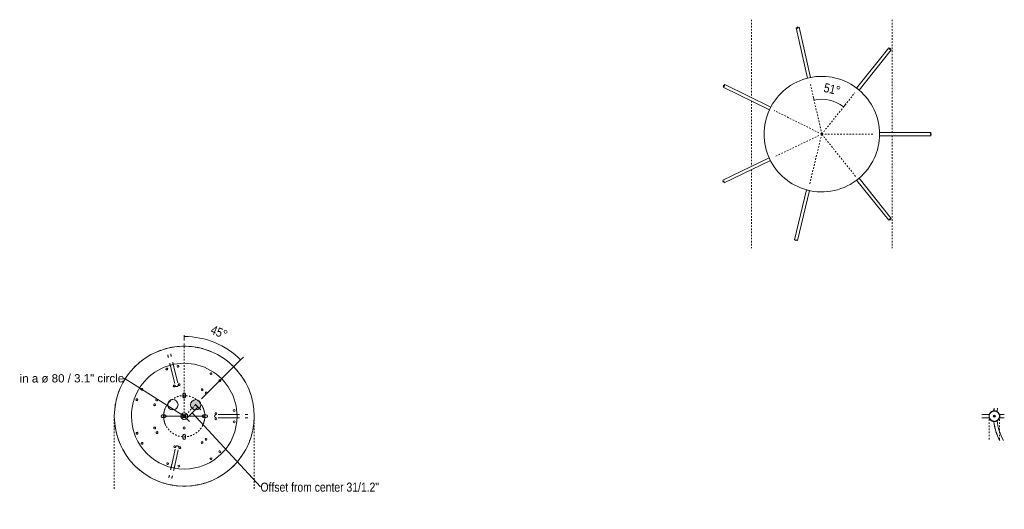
# Model space of a CAD drawing. Header units: millimetres. Extents: x 5395 to 9802, y 579 to 7363.
# Tile 8 of 8: x 7890 to 9802, y 6413 to 7363. Entities that reach past the tile are written whole.
import ezdxf

# ---------------------------------------------------------------- set-up
doc = ezdxf.new("R2010")
doc.units = ezdxf.units.MM
doc.linetypes.add('Dash', pattern=[6, 3, -3])
for name, color, linetype, lineweight in [('Cotas', 7, 'Continuous', 9), ('Cotas-8', 7, 'Continuous', 9), ('Elementos de detalle', 7, 'Continuous', 9), ('Lighthing Fixture Detail Wide Black', 7, 'Continuous', 20), ('Luminarias', 7, 'Continuous', 20)]:
    doc.layers.add(name, color=color, linetype=linetype, lineweight=lineweight)
doc.layers.add('Lighthing Fixture Dim Grey Dash', color=7, linetype='Dash', lineweight=9, true_color=0xd2d2d2)
doc.styles.add('Arial', font='arial.ttf', dxfattribs={"height": 16})
doc.styles.add('Arial Narrow_3', font='ARIALN.TTF', dxfattribs={"height": 17.6})
doc.dimstyles.new('Angular_-_3mm_Arial', dxfattribs={"dimscale": 304.8, "dimtxt": 18.012385, "dimasz": 0, "dimexe": 0.026247, "dimexo": 0.052493, "dimgap": 0.026247, "dimtad": 1, "dimdec": 0, "dimzin": 0, "dimdsep": 46, "dimtxsty": 'Arial Narrow_3', "dimblk1": 'NONE', "dimblk2": 'NONE', "dimsah": 1, "dimcen": 0.09, "dimadec": 0, "dimazin": 0, "dimtfac": 1, "dimtdec": 4, "dimtix": 1, "dimtmove": 0, "dimatfit": 3, "dimfxl": 1, "dimtvp": 1, "dimtolj": 1, "dimtzin": 0, "dimarcsym": 2})
doc.dimstyles.new('Diameter_-_3mm_Arial', dxfattribs={"dimscale": 304.8, "dimtxt": 16.32415, "dimasz": 0, "dimexe": 0.062992, "dimexo": 0, "dimgap": 0.03937, "dimtad": 1, "dimjust": 3, "dimdec": 0, "dimzin": 0, "dimdsep": 46, "dimtxsty": 'Arial', "dimblk1": 'NONE', "dimblk2": 'NONE', "dimsah": 1, "dimcen": 0.09, "dimadec": 0, "dimazin": 0, "dimtfac": 1, "dimtdec": 4, "dimtix": 1, "dimtmove": 0, "dimatfit": 2, "dimfxl": 1, "dimtvp": 1, "dimtolj": 1, "dimtzin": 0, "dimarcsym": 2})
doc.dimstyles.new('FARO_-_2_2mm_Arial_Narrow_mm_Inch_Left_H', dxfattribs={"dimscale": 304.8, "dimtxt": 18.012385, "dimasz": 0, "dimexe": 0.026247, "dimexo": 0.0625, "dimgap": 0.013123, "dimtad": 3, "dimtih": 1, "dimtoh": 1, "dimdec": 0, "dimzin": 0, "dimdsep": 46, "dimtxsty": 'Arial Narrow_3', "dimblk1": 'NONE', "dimblk2": 'NONE', "dimsah": 1, "dimcen": 0.09, "dimadec": 0, "dimazin": 0, "dimtfac": 1, "dimtdec": 4, "dimtix": 1, "dimtmove": 1, "dimatfit": 3, "dimfxl": 0.026247, "dimfxlon": 1, "dimtvp": 1, "dimtolj": 1, "dimtzin": 0, "dimarcsym": 2})

# ---------------------------------------------------------------- blocks, each defined once
blk = doc.blocks.new('20046-3L - 62804-3L LANG Black pendant lamp 3L-846846-Planta_PDF Fixing Holes')
at = {"layer": 'Luminarias', "color": 253, "true_color": 0xaaaaaa}
for p, q in [((-3, 66.1), (-3, 97.3)), ((3, 97.3), (3, 66.1)), ((-95.5, -18.4), (-65.2, -11.6)), ((-63.8, -17.5), (-94.2, -24.3)), ((93.8, -25.9), (63.5, -18.6)), ((65, -12.7), (95.2, -20.1))]:
    blk.add_line(p, q, dxfattribs=at)
at = {"layer": 'Luminarias', "color": 253, "true_color": 0xaaaaaa, "flags": 128}
for points in [[(-3, 123.5), (-3, 123.4), (-3, 122.9), (-3, 122.5), (-3, 122.1), (-3, 121.6), (-3, 121.2), (-3, 120.8), (-3, 120.4), (-3, 119.9), (-3, 119.5), (-3, 119.1), (-3, 118.7), (-3, 118.3), (-3, 118.1)], [(3, 118.2), (3, 118.6), (3, 119), (3, 119.4), (3, 119.8), (3, 120.2), (3, 120.7), (3, 121.1), (3, 121.5), (3, 121.9), (3, 122.4), (3, 122.8), (3, 123.2), (3, 123.5)], [(-3, 97.3), (-3, 97.7), (-3, 98.1), (-3, 98.6), (-3, 99), (-3, 99.4), (-3, 99.8), (-3, 100.3), (-3, 100.7), (-3, 101.1), (-3, 101.5), (-3, 101.9), (-3, 102.3), (-3, 102.7), (-3, 103.1), (-3, 103.5), (-3, 103.9), (-3, 104.3), (-3, 104.6), (-3, 105), (-3, 105.3), (-3, 105.6), (-3, 105.9), (-3, 106.3), (-3, 106.5), (-3, 106.8), (-3, 107.1)], [(3, 107.1), (3, 106.8), (3, 106.5), (3, 106.2), (3, 105.9), (3, 105.6), (3, 105.3), (3, 105), (3, 104.6), (3, 104.2), (3, 103.9), (3, 103.5), (3, 103.1), (3, 102.7), (3, 102.3), (3, 101.9), (3, 101.5), (3, 101.1), (3, 100.7), (3, 100.3), (3, 99.8), (3, 99.4), (3, 99), (3, 98.5), (3, 98.1), (3, 97.7), (3, 97.3)], [(-3, 62.7), (-3, 62.6), (-3, 62.5), (-3, 62.5), (-3, 62.4), (-3, 62.3), (-3, 62.3), (-3, 62.2), (-3, 62.2), (-3, 62.1), (-3, 62.1), (-3, 62.1), (-3, 62.1), (-3, 62), (-3, 62), (-3, 62)], [(-3, 61.9), (-3, 61.8), (-3, 61.7), (-3, 61.5), (-2.9, 61.4), (-2.9, 61.3), (-2.9, 61.2), (-2.8, 61.1), (-2.8, 61), (-2.8, 60.9), (-2.7, 60.7), (-2.7, 60.6), (-2.6, 60.5), (-2.5, 60.4), (-2.5, 60.3), (-2.4, 60.2), (-2.3, 60.1), (-2.3, 60), (-2.2, 60), (-2.1, 59.9), (-2, 59.8), (-1.9, 59.7), (-1.8, 59.6), (-1.7, 59.6), (-1.6, 59.5), (-1.5, 59.4), (-1.4, 59.4), (-1.3, 59.3), (-1.2, 59.3), (-1.1, 59.2), (-1, 59.2), (-0.9, 59.2), (-0.7, 59.1), (-0.6, 59.1), (-0.5, 59.1), (-0.4, 59.1), (-0.3, 59), (-0.2, 59), (0, 59), (0, 59)], [(0, 59), (0.1, 59), (0.2, 59), (0.4, 59), (0.5, 59.1), (0.6, 59.1), (0.7, 59.1), (0.8, 59.1), (0.9, 59.2), (1.1, 59.2), (1.2, 59.3), (1.3, 59.3), (1.4, 59.4), (1.5, 59.4), (1.6, 59.5), (1.7, 59.5), (1.8, 59.6), (1.9, 59.7), (2, 59.8), (2.1, 59.9), (2.2, 59.9), (2.2, 60), (2.3, 60.1), (2.4, 60.2), (2.5, 60.3), (2.5, 60.4), (2.6, 60.5), (2.6, 60.6), (2.7, 60.7), (2.8, 60.8), (2.8, 60.9), (2.8, 61.1), (2.9, 61.2), (2.9, 61.3), (2.9, 61.4), (3, 61.5), (3, 61.6), (3, 61.8), (3, 61.9), (3, 62)], [(3, 62), (3, 62), (3, 62.1), (3, 62.1), (3, 62.1), (3, 62.1), (3, 62.2), (3, 62.2), (3, 62.3), (3, 62.3), (3, 62.4), (3, 62.4), (3, 62.5), (3, 62.6), (3, 62.7)], [(-105.1, -20.6), (-104.9, -20.5), (-104.6, -20.5), (-104.3, -20.4), (-104, -20.4), (-103.7, -20.3), (-103.4, -20.2), (-103.1, -20.1), (-102.7, -20.1), (-102.4, -20), (-102, -19.9), (-101.6, -19.8), (-101.3, -19.7), (-100.9, -19.6), (-100.5, -19.6), (-100.1, -19.5), (-99.7, -19.4), (-99.3, -19.3), (-98.9, -19.2), (-98.5, -19.1), (-98, -19), (-97.6, -18.9), (-97.2, -18.8), (-96.8, -18.7), (-96.4, -18.6), (-96, -18.5), (-95.5, -18.4)], [(-61.2, -10.7), (-61.2, -10.7), (-61.2, -10.7), (-61.2, -10.7), (-61.2, -10.7), (-61.3, -10.7), (-61.3, -10.7), (-61.3, -10.7), (-61.4, -10.8), (-61.5, -10.8), (-61.5, -10.8), (-61.6, -10.8), (-61.6, -10.8), (-61.7, -10.8), (-61.8, -10.8)], [(-57.6, -13), (-57.6, -12.9), (-57.6, -12.7), (-57.7, -12.6), (-57.7, -12.5), (-57.8, -12.4), (-57.8, -12.3), (-57.9, -12.2), (-57.9, -12.1), (-58, -12), (-58.1, -11.9), (-58.1, -11.8), (-58.2, -11.7), (-58.3, -11.6), (-58.4, -11.5), (-58.5, -11.4), (-58.6, -11.4), (-58.6, -11.3), (-58.7, -11.2), (-58.8, -11.1), (-58.9, -11.1), (-59, -11), (-59.2, -11), (-59.3, -10.9), (-59.4, -10.9), (-59.5, -10.8), (-59.6, -10.8), (-59.7, -10.7), (-59.8, -10.7), (-59.9, -10.7), (-60.1, -10.7), (-60.2, -10.6), (-60.3, -10.6), (-60.4, -10.6), (-60.5, -10.6), (-60.7, -10.6), (-60.8, -10.6), (-60.9, -10.7), (-61, -10.7), (-61.1, -10.7)], [(-60.5, -16.7), (-60.4, -16.7), (-60.3, -16.7), (-60.3, -16.7), (-60.2, -16.6), (-60.1, -16.6), (-60.1, -16.6), (-60, -16.6), (-60, -16.6), (-60, -16.6), (-59.9, -16.6), (-59.9, -16.6), (-59.9, -16.6), (-59.9, -16.6), (-59.9, -16.6), (-59.9, -16.6)], [(-59.9, -16.6), (-59.7, -16.5), (-59.6, -16.5), (-59.5, -16.5), (-59.4, -16.4), (-59.3, -16.4), (-59.2, -16.3), (-59.1, -16.3), (-59, -16.2), (-58.9, -16.1), (-58.8, -16.1), (-58.7, -16), (-58.6, -15.9), (-58.5, -15.8), (-58.4, -15.8), (-58.3, -15.7), (-58.2, -15.6), (-58.2, -15.5), (-58.1, -15.4), (-58, -15.3), (-58, -15.2), (-57.9, -15.1), (-57.8, -15), (-57.8, -14.9), (-57.7, -14.8), (-57.7, -14.7), (-57.7, -14.5), (-57.6, -14.4), (-57.6, -14.3), (-57.6, -14.2), (-57.5, -14.1), (-57.5, -14), (-57.5, -13.8), (-57.5, -13.7), (-57.5, -13.6), (-57.5, -13.5), (-57.5, -13.4), (-57.5, -13.2), (-57.6, -13.1), (-57.6, -13), (-57.6, -13)], [(60.9, -11.7), (60.7, -11.7), (60.6, -11.7), (60.5, -11.7), (60.4, -11.7), (60.3, -11.7), (60.1, -11.7), (60, -11.7), (59.9, -11.7), (59.8, -11.7), (59.7, -11.7), (59.5, -11.8), (59.4, -11.8), (59.3, -11.8), (59.2, -11.9), (59.1, -11.9), (59, -12), (58.9, -12), (58.8, -12.1), (58.7, -12.1), (58.6, -12.2), (58.5, -12.3), (58.4, -12.3), (58.3, -12.4), (58.2, -12.5), (58.1, -12.6), (58, -12.7), (57.9, -12.8), (57.9, -12.9), (57.8, -13), (57.7, -13.1), (57.7, -13.2), (57.6, -13.3), (57.6, -13.4), (57.5, -13.5), (57.5, -13.6), (57.4, -13.7), (57.4, -13.8), (57.4, -13.9), (57.3, -14)], [(57.3, -14), (57.3, -14.1), (57.3, -14.2), (57.3, -14.3), (57.3, -14.4), (57.3, -14.6), (57.3, -14.7), (57.3, -14.8), (57.3, -14.9), (57.3, -15), (57.3, -15.2), (57.3, -15.3), (57.4, -15.4), (57.4, -15.5), (57.4, -15.6), (57.5, -15.7), (57.5, -15.9), (57.6, -16), (57.6, -16.1), (57.7, -16.2), (57.7, -16.3), (57.8, -16.4), (57.9, -16.5), (57.9, -16.6), (58, -16.7), (58.1, -16.7), (58.2, -16.8), (58.3, -16.9), (58.4, -17), (58.4, -17.1), (58.5, -17.1), (58.6, -17.2), (58.7, -17.3), (58.9, -17.3), (59, -17.4), (59.1, -17.4), (59.2, -17.5), (59.3, -17.5), (59.4, -17.6), (59.5, -17.6)], [(59.6, -17.6), (59.6, -17.6), (59.6, -17.6), (59.6, -17.6), (59.6, -17.6), (59.7, -17.6), (59.7, -17.6), (59.7, -17.6), (59.8, -17.7), (59.8, -17.7), (59.9, -17.7), (60, -17.7), (60, -17.7), (60.1, -17.7), (60.2, -17.7)], [(61.6, -11.9), (61.5, -11.9), (61.5, -11.9), (61.4, -11.9), (61.3, -11.9), (61.3, -11.8), (61.2, -11.8), (61.2, -11.8), (61.1, -11.8), (61.1, -11.8), (61.1, -11.8), (61, -11.8), (61, -11.8), (61, -11.8), (61, -11.8), (61, -11.8)], [(-116, -23.1), (-116.4, -23.1), (-116.8, -23.2), (-117.2, -23.3), (-117.6, -23.4), (-118, -23.5), (-118.4, -23.6), (-118.8, -23.7), (-119.2, -23.8), (-119.6, -23.9), (-120, -24), (-120.5, -24.1), (-120.9, -24.2), (-121.2, -24.2)], [(-119.7, -30), (-119.3, -29.9), (-118.8, -29.8), (-118.4, -29.8), (-118, -29.7), (-117.6, -29.6), (-117.2, -29.5), (-116.8, -29.4), (-116.3, -29.3), (-115.9, -29.2), (-115.5, -29.1), (-115.2, -29), (-114.8, -28.9), (-114.6, -28.9)], [(-94.2, -24.3), (-94.6, -24.4), (-95.1, -24.5), (-95.5, -24.6), (-95.9, -24.7), (-96.3, -24.8), (-96.7, -24.9), (-97.2, -25), (-97.6, -25.1), (-98, -25.1), (-98.4, -25.2), (-98.8, -25.3), (-99.2, -25.4), (-99.6, -25.5), (-99.9, -25.6), (-100.3, -25.7), (-100.7, -25.8), (-101, -25.8), (-101.4, -25.9), (-101.7, -26), (-102.1, -26.1), (-102.4, -26.1), (-102.7, -26.2), (-103, -26.3), (-103.3, -26.3), (-103.6, -26.4), (-103.8, -26.5)], [(103.2, -28.2), (103.1, -28.2), (102.8, -28.1), (102.5, -28.1), (102.2, -28), (101.9, -27.9), (101.6, -27.8), (101.3, -27.8), (100.9, -27.7), (100.6, -27.6), (100.2, -27.5), (99.9, -27.4), (99.5, -27.3), (99.1, -27.2), (98.7, -27.1), (98.3, -27), (97.9, -26.9), (97.5, -26.8), (97.1, -26.7), (96.7, -26.6), (96.3, -26.5), (95.9, -26.4), (95.5, -26.3), (95, -26.2), (94.6, -26.1), (94.2, -26), (93.8, -25.9)], [(95.2, -20.1), (95.6, -20.2), (96, -20.3), (96.5, -20.4), (96.9, -20.5), (97.3, -20.6), (97.7, -20.7), (98.1, -20.8), (98.5, -20.9), (98.9, -21), (99.3, -21.1), (99.7, -21.2), (100.1, -21.3), (100.5, -21.4), (100.9, -21.5), (101.3, -21.6), (101.6, -21.7), (102, -21.8), (102.3, -21.8), (102.7, -21.9), (103, -22), (103.3, -22.1), (103.6, -22.2), (103.9, -22.2), (104.2, -22.3), (104.5, -22.4), (104.8, -22.4)], [(114, -30.9), (114.1, -30.9), (114.5, -31), (114.9, -31.1), (115.3, -31.2), (115.7, -31.3), (116.1, -31.4), (116.5, -31.5), (116.9, -31.6), (117.4, -31.7), (117.8, -31.8), (118.2, -31.9), (118.6, -32), (119, -32.1), (119.2, -32.1)], [(120.8, -26.3), (120.6, -26.3), (120.1, -26.2), (119.7, -26.1), (119.3, -26), (118.9, -25.9), (118.5, -25.8), (118.1, -25.7), (117.6, -25.6), (117.2, -25.5), (116.8, -25.4), (116.4, -25.3), (116.1, -25.2), (115.7, -25.1)]]:
    blk.add_lwpolyline(points, dxfattribs=at)
at = {"layer": 'Luminarias', "color": 253, "true_color": 0xaaaaaa}
for centre, radius, start, end in [((0, 0), 135.8, 97.4328, 100.4646), ((0, 0), 135.8, 79.5354, 82.5672), ((0, 0), 135.8, 118.5425, 121.4575), ((0, 0), 135.8, 113.3872, 116.1574), ((0, 0), 135.8, 108.0183, 110.8764), ((0, 0), 135.8, 102.5731, 105.712), ((0, 0), 135.8, 74.288, 77.4269), ((0, 0), 135.8, 69.1236, 71.9817), ((0, 0), 135.8, 63.8426, 66.6128), ((0, 0), 135.8, 58.5425, 61.4575), ((0, 0), 102.6, 90, 270), ((0, 0), 135.8, 134.288, 137.3498), ((0, 0), 135.8, 129.1236, 131.9817), ((0, 0), 135.8, 123.8426, 126.6128), ((-11, 96.9), 1.75, 360, 180), ((-11, 96.9), 1.75, 180, 360), ((0, 0), 102.6, 270, 90), ((11, 96.9), 1.75, 360, 180), ((11, 96.9), 1.75, 180, 360), ((0, 0), 135.8, 53.3872, 56.1574), ((0, 0), 135.8, 48.0183, 50.8764), ((0, 0), 135.8, 42.6503, 45.712), ((0, 0), 135.8, 139.5755, 142.5672), ((0, 0), 135.8, 37.4328, 40.4245), ((-68.8, 69.2), 1.75, 51.3188, 231.3188), ((-68.8, 69.2), 1.75, 231.3188, 51.3188), ((-5, 61.6), 1.8, 0, 180), ((-5, 61.6), 1.8, 180, 360), ((5, 61.6), 1.8, 360, 180), ((5, 61.6), 1.8, 180, 360), ((68.7, 69.2), 1.75, 128.7032, 308.7032), ((68.7, 69.2), 1.75, 308.7032, 128.7032), ((0, 0), 135.8, 162.6503, 165.712), ((0, 0), 135.8, 157.4328, 160.4245), ((-82.6, 52), 1.75, 51.3188, 231.3188), ((-82.6, 52), 1.75, 231.3188, 51.3188), ((-45, 42.4), 1.8, 51.3188, 231.3188), ((-45, 42.4), 1.8, 231.3188, 51.3188), ((0, 42.6), 2.5, 124.785, 128.5647), ((0, 42.6), 2.5, 110.8667, 115.7059), ((0, 42.6), 2.5, 89.9882, 102.847), ((0, 42.6), 2.5, 82.9904, 89.9882), ((0, 42.6), 2.5, 69.0172, 74.9902), ((0, 42.6), 2.5, 55.0408, 59.9921), ((0, 42.6), 2.5, 41.814, 44.9941), ((45, 42.5), 1.8, 128.7032, 308.7032), ((45, 42.5), 1.8, 308.7032, 128.7032), ((82.5, 52), 1.75, 128.7032, 308.7032), ((82.5, 52), 1.75, 308.7032, 128.7032), ((0, 0), 135.8, 19.5755, 22.5672), ((0, 0), 135.8, 14.288, 17.3498), ((0, 0), 135.8, 168.0183, 170.8764), ((-51.2, 34.6), 1.8, 51.3188, 231.3188), ((-51.2, 34.6), 1.8, 231.3188, 51.3188), ((0, 37.6), 2.5, 205.7177, 210.1976), ((0, 37.6), 2.5, 218.5765, 231.4353), ((0, 37.6), 2.5, 239.8301, 244.2941), ((51.2, 34.6), 1.8, 128.7032, 308.7032), ((51.2, 34.6), 1.8, 308.7032, 128.7032), ((0, 0), 135.8, 9.1236, 11.9817), ((0, 0), 135.8, 178.5425, 181.4575), ((0, 0), 135.8, 173.3872, 176.1574), ((-22.8, 0), 2.05, 0, 180), ((0, 0), 6.54, 90, 180), ((0, 0), 3, 360, 180), ((0, 0), 3, 360, 180), ((0, 0), 2, 360, 180), ((0, 0), 6.54, 0, 90), ((0, 0), 135.8, 3.8426, 6.6128), ((0, 0), 135.8, 358.5425, 1.4575), ((0, 0), 135.8, 183.8426, 186.6128), ((-97, -10.5), 1.75, 102.6993, 282.6993), ((-97, -10.5), 1.75, 282.6993, 102.6993), ((-61.2, -8.6), 1.8, 102.6993, 282.6993), ((-61.2, -8.6), 1.8, 282.6993, 102.6993), ((-59, -18.4), 1.8, 102.6993, 282.6993), ((-59, -18.4), 1.8, 282.6993, 102.6993), ((-22.8, 0), 2.05, 180, 360), ((0, 0), 6.54, 180, 270), ((0, 0), 3, 180, 360), ((0, 0), 3, 180, 360), ((0, 0), 2, 180, 360), ((0, 0), 6.54, 270, 360), ((22.2, -22.1), 10, 0, 180), ((58.7, -19.5), 1.8, 76.2365, 256.2365), ((58.7, -19.5), 1.8, 256.2365, 76.2365), ((61.1, -9.8), 1.8, 76.2365, 256.2365), ((61.1, -9.8), 1.8, 256.2365, 76.2365), ((96.8, -12.3), 1.75, 76.2365, 256.2365), ((96.8, -12.3), 1.75, 256.2365, 76.2365), ((0, 0), 135.8, 353.3872, 356.1574), ((0, 0), 135.8, 189.1236, 191.9817), ((0, 0), 135.8, 194.288, 197.3498), ((-92.1, -32.1), 1.75, 102.6993, 282.6993), ((-92.1, -32.1), 1.75, 282.6993, 102.6993), ((0, -37.6), 2.5, 124.785, 128.5647), ((0, -37.6), 2.5, 110.8667, 115.7059), ((0, -37.6), 2.5, 89.9882, 102.847), ((0, -37.6), 2.5, 82.9904, 89.9882), ((0, -37.6), 2.5, 69.0172, 74.9902), ((0, -37.6), 2.5, 55.0408, 59.9921), ((0, -37.6), 2.5, 41.814, 44.9941), ((22.2, -22.1), 10, 180, 360), ((91.5, -33.8), 1.75, 76.2365, 256.2365), ((91.5, -33.8), 1.75, 256.2365, 76.2365), ((0, 0), 135.8, 342.6503, 345.712), ((0, 0), 135.8, 348.0183, 350.8764), ((0, 0), 135.8, 199.5755, 202.5672), ((-31.8, -53), 1.8, 153.6993, 333.6993), ((-31.8, -53), 1.8, 333.6993, 153.6993), ((-22.8, -57.5), 1.8, 153.6993, 333.6993), ((-22.8, -57.5), 1.8, 333.6993, 153.6993), ((0, -42.6), 2.5, 205.7177, 210.1976), ((0, -42.6), 2.5, 218.5765, 231.4353), ((0, -42.6), 2.5, 239.8301, 244.2941), ((22.2, -57.7), 1.8, 25.6993, 205.6993), ((22.2, -57.7), 1.8, 205.6993, 25.6993), ((31.3, -53.4), 1.8, 25.6993, 205.6993), ((31.3, -53.4), 1.8, 205.6993, 25.6993), ((0, 0), 135.8, 337.4328, 340.4245), ((0, 0), 135.8, 217.4328, 220.4245), ((0, 0), 135.8, 222.6503, 225.712), ((-52.8, -82), 1.75, 153.6993, 333.6993), ((-52.8, -82), 1.75, 333.6993, 153.6993), ((-33, -91.8), 1.75, 153.6993, 333.6993), ((-33, -91.8), 1.75, 333.6993, 153.6993), ((32.1, -92.1), 1.75, 25.6993, 205.6993), ((32.1, -92.1), 1.75, 205.6993, 25.6993), ((52, -82.5), 1.75, 25.6993, 205.6993), ((52, -82.5), 1.75, 205.6993, 25.6993), ((0, 0), 135.8, 314.288, 317.3498), ((0, 0), 135.8, 319.5755, 322.5672), ((0, 0), 135.8, 228.0183, 230.8764), ((0, 0), 135.8, 233.3872, 236.1574), ((0, 0), 135.8, 303.8426, 306.6128), ((0, 0), 135.8, 309.1236, 311.9817), ((0, 0), 135.8, 238.5425, 241.4575), ((0, 0), 135.8, 243.8426, 246.6128), ((0, 0), 135.8, 249.1236, 251.9817), ((0, 0), 135.8, 254.288, 257.4269), ((0, 0), 135.8, 259.5354, 262.5672), ((0, 0), 135.8, 277.4328, 280.4646), ((0, 0), 135.8, 282.5731, 285.712), ((0, 0), 135.8, 288.0183, 290.8764), ((0, 0), 135.8, 293.3872, 296.1574), ((0, 0), 135.8, 298.5425, 301.4575)]:
    blk.add_arc(centre, radius, start, end, dxfattribs=at)
blk = doc.blocks.new('20046-3L - 62804-3L LANG Black pendant lamp 3L-846846-Planta_PDF Fixing Holes Copy 1')
at = {"layer": 'Luminarias', "color": 253, "true_color": 0xaaaaaa}
for p, q in [((-3, 362), (-3, 371.8)), ((3, 371.8), (3, 362)), ((-3, 328.2), (-3, 342.9)), ((3, 342.9), (3, 328.2))]:
    blk.add_line(p, q, dxfattribs=at)
for radius, start, end in [(92.5, 239.5903, 264.6386), (98.7, 241.7011, 264.101), (99, 241.7887, 264.133), (92.5, 275.4884, 279.7484), (98.7, 276.0087, 279.1314), (99, 275.9766, 279.1048)]:
    blk.add_arc((-0.1, 449.9), radius, start, end, dxfattribs=at)
blk = doc.blocks.new('canopy_soporte - canopy-557651-Planta_PDF Fixing Holes Copy 1')
at = {"layer": 'Luminarias', "color": 253, "true_color": 0xaaaaaa}
for p, q in [((10.7, 2), (9.8, 2)), ((10.7, 2), (10.7, 0)), ((10.7, 0), (10.7, -2)), ((9.8, -2), (10.7, -2))]:
    blk.add_line(p, q, dxfattribs=at)
at = {"layer": 'Luminarias', "color": 253, "true_color": 0xaaaaaa, "flags": 128}
for points in [[(0, 10.3), (-0.4, 10.3), (-0.8, 10.3), (-1.2, 10.2), (-1.6, 10.2), (-2, 10.1), (-2.4, 10), (-2.8, 9.9), (-3.2, 9.8), (-3.6, 9.6), (-4, 9.5), (-4.4, 9.3), (-4.8, 9.1), (-5.1, 8.9), (-5.5, 8.7), (-5.8, 8.5), (-6.1, 8.3), (-6.5, 8), (-6.8, 7.7), (-7.1, 7.5), (-7.4, 7.2), (-7.7, 6.9), (-7.9, 6.6), (-8.2, 6.2), (-8.4, 5.9), (-8.7, 5.6), (-8.9, 5.2), (-9.1, 4.9), (-9.3, 4.5), (-9.4, 4.1), (-9.6, 3.7), (-9.7, 3.3), (-9.9, 3), (-10, 2.6), (-10.1, 2.2), (-10.1, 1.7), (-10.2, 1.5)], [(9.9, 2.8), (9.8, 3.1), (9.7, 3.5), (9.5, 3.9), (9.4, 4.3), (9.2, 4.7), (9, 5), (8.8, 5.4), (8.6, 5.7), (8.3, 6.1), (8.1, 6.4), (7.8, 6.7), (7.5, 7), (7.3, 7.3), (7, 7.6), (6.6, 7.9), (6.3, 8.1), (6, 8.4), (5.7, 8.6), (5.3, 8.8), (4.9, 9), (4.6, 9.2), (4.2, 9.4), (3.8, 9.6), (3.4, 9.7), (3.1, 9.8), (2.7, 9.9), (2.3, 10), (1.9, 10.1), (1.5, 10.2), (1, 10.2), (0.6, 10.3), (0.2, 10.3), (0, 10.3)], [(-10.2, -1.5), (-10.2, -1.5), (-10.1, -1.9), (-10, -2.3), (-9.9, -2.7), (-9.8, -3.1), (-9.7, -3.5), (-9.5, -3.9), (-9.4, -4.3), (-9.2, -4.7), (-9, -5), (-8.8, -5.4), (-8.6, -5.7), (-8.3, -6.1), (-8.1, -6.4), (-7.8, -6.7), (-7.5, -7), (-7.3, -7.3), (-7, -7.6), (-6.6, -7.9), (-6.3, -8.1), (-6, -8.4), (-5.7, -8.6), (-5.3, -8.8), (-4.9, -9), (-4.6, -9.2), (-4.2, -9.4), (-3.8, -9.6), (-3.4, -9.7), (-3.1, -9.8), (-2.7, -9.9), (-2.3, -10), (-1.9, -10.1), (-1.5, -10.2), (-1, -10.2), (-0.6, -10.3), (-0.2, -10.3), (0, -10.3)], [(0, -10.3), (0.4, -10.3), (0.8, -10.3), (1.2, -10.2), (1.6, -10.2), (2, -10.1), (2.4, -10), (2.8, -9.9), (3.2, -9.8), (3.6, -9.6), (4, -9.5), (4.4, -9.3), (4.8, -9.1), (5.1, -8.9), (5.5, -8.7), (5.8, -8.5), (6.1, -8.3), (6.5, -8), (6.8, -7.7), (7.1, -7.5), (7.4, -7.2), (7.7, -6.9), (7.9, -6.6), (8.2, -6.2), (8.4, -5.9), (8.7, -5.6), (8.9, -5.2), (9.1, -4.9), (9.3, -4.5), (9.4, -4.1), (9.6, -3.7), (9.7, -3.3), (9.9, -3), (9.9, -2.8)]]:
    blk.add_lwpolyline(points, dxfattribs=at)
at = {"layer": 'Luminarias', "color": 253, "true_color": 0xaaaaaa}
for start, end in [(90, 270), (270, 90)]:
    blk.add_arc((0, 0), 10, start, end, dxfattribs=at)
for points, knots in [([(0, 10), (-0.3, 10), (-1, 10), (-2.2, 9.8), (-3.2, 9.5), (-3.8, 9.3), (-4, 9.2), (-4.1, 9.1), (-4.2, 9.1), (-4.2, 9.1)], [0, 0, 0, 0, 0.1428571, 0.2857143, 0.5714286, 0.6785714, 0.7321429, 0.7857143, 0.8392857, 0.8392857, 0.8392857, 0.8392857]), ([(4.2, 9.1), (4.2, 9.1), (3.8, 9.2), (2.9, 9.6), (1.5, 9.9), (0.5, 10), (0, 10)], [0.1428571, 0.1428571, 0.1428571, 0.1428571, 0.2857143, 0.5714286, 0.7857143, 1, 1, 1, 1]), ([(9.9, 1.4), (9.9, 1.5), (9.9, 1.6), (9.8, 1.8), (9.8, 1.8)], [0.753091, 0.753091, 0.753091, 0.753091, 0.7916667, 0.8611111, 0.8611111, 0.8611111, 0.8611111]), ([(-4.2, -9.1), (-4.2, -9.1), (-3.8, -9.2), (-2.9, -9.6), (-1.5, -9.9), (-0.5, -10), (0, -10)], [0.1428571, 0.1428571, 0.1428571, 0.1428571, 0.2857143, 0.5714286, 0.7857143, 1, 1, 1, 1]), ([(0, -10), (0.3, -10), (1, -10), (2.2, -9.8), (3.2, -9.5), (3.8, -9.3), (4, -9.2), (4.1, -9.1), (4.2, -9.1), (4.2, -9.1)], [0, 0, 0, 0, 0.1428571, 0.2857143, 0.5714286, 0.6785714, 0.7321429, 0.7857143, 0.8392857, 0.8392857, 0.8392857, 0.8392857])]:
    blk.add_open_spline(points, degree=3, knots=knots, dxfattribs=at)
for points in [[(9.8, 1.8), (9.8, 1.9), (9.8, 2), (9.8, 2)], [(10, 0.8), (10, 0.8), (10, 0.9), (10, 0.9)], [(10, 0.1), (10, 0.2), (10, 0.2), (10, 0.3)], [(10, -0.3), (10, -0.2), (10, -0.1), (10, 0.1)], [(9.8, -1.9), (9.8, -1.8), (9.9, -1.7), (9.9, -1.6), (9.9, -1.5)], [(9.8, -2), (9.8, -2), (9.8, -2), (9.8, -1.9), (9.8, -1.9)], [(10, -1), (10, -0.9), (10, -0.8), (10, -0.7)]]:
    blk.add_open_spline(points, degree=3, dxfattribs=at)
blk = doc.blocks.new('DIMBLOCK6-Planta_PDF Fixing Holes')
at = {"layer": 'Cotas-8', "color": 251, "true_color": 0x5b5b5b}
for p, q in [((8230.6, 6617.5), (8241.9, 6606.2)), ((8236.3, 6611.8), (8230.6, 6617.5)), ((8236.3, 6611.8), (8214.1, 6589.7)), ((8357.8, 6456.7), (8225.2, 6600.8)), ((8208.5, 6595.4), (8219.8, 6584.1)), ((8214.1, 6589.7), (8208.5, 6595.4)), ((8357.8, 6456.7), (8357.8, 6456.7))]:
    blk.add_line(p, q, dxfattribs=at)
at = {"layer": 'Cotas-8', "color": 0, "insert": (8357.8, 6465.2), "char_height": 17.6, "width": 276.533, "attachment_point": 1, "line_spacing_factor": 0.974696, "style": 'Arial Narrow_3'}
blk.add_mtext('Offset from center 31/1.2"', dxfattribs=at)
blk = doc.blocks.new('_None')
blk = doc.blocks.new('DIMBLOCK7-Planta_PDF Fixing Holes')
at = {"layer": 'Cotas-8', "color": 8, "true_color": 0x787878}
for p, q in [((8093.3, 6667.6), (8209.7, 6594.1)), ((8093.3, 6667.6), (8093.3, 6667.6)), ((8205.7, 6598.1), (8213.7, 6590.1)), ((8205.7, 6590.1), (8213.7, 6598.1)), ((8209.7, 6594.1), (8169.7, 6594)), ((8209.7, 6594.1), (8249.7, 6594.2))]:
    blk.add_line(p, q, dxfattribs=at)
for start, end in [(152.6176, 207.6215), (332.6176, 27.6215)]:
    blk.add_arc((8209.7, 6594.1), 40, start, end, dxfattribs=at)
at = {"layer": 'Cotas-8', "color": 0, "insert": (7890.1, 6675.4), "char_height": 16, "width": 243.807, "attachment_point": 1, "rotation": 0.1195, "line_spacing_factor": 0.941778, "style": 'Arial'}
blk.add_mtext('in a ø 80 / 3.1" circle', dxfattribs=at)
blk = doc.blocks.new('DIMBLOCK8-Planta_PDF Fixing Holes')
at = {"layer": 'Cotas-8', "color": 251, "true_color": 0x5b5b5b}
for p, q in [((8209.7, 6748.7), (8209.7, 6751.1)), ((8209.7, 6748.7), (8209.7, 6740.7)), ((8319.2, 6703.3), (8243.2, 6627.5)), ((8319.2, 6703.3), (8324.8, 6708.9)), ((8319.2, 6703.3), (8319.2, 6703.3))]:
    blk.add_line(p, q, dxfattribs=at)
blk.add_arc((8209.7, 6594.1), 154.6, 44.9259, 90, dxfattribs=at)
blk.add_arc((8209.7, 6594.1), 154.6, 44.9259, 90, dxfattribs=at)
at = {"layer": 'Cotas-8', "color": 0, "insert": (8266, 6771.4), "char_height": 17.6, "width": 38.426, "attachment_point": 1, "rotation": 337.4629, "line_spacing_factor": 0.974696, "style": 'Arial Narrow_3'}
blk.add_mtext('45°', dxfattribs=at)
blk = doc.blocks.new('DIMBLOCK12-Planta_PDF Floron')
at = {"layer": 'Cotas-8', "color": 251, "true_color": 0x5b5b5b}
for p, q in [((9433, 7207.4), (9431.3, 7215.2)), ((9433, 7207.4), (9433, 7207.4)), ((9490.1, 7194.2), (9495.1, 7200.4)), ((9490.1, 7194.2), (9490.1, 7194.2)), ((9490.1, 7194.2), (9490.1, 7194.2))]:
    blk.add_line(p, q, dxfattribs=at)
blk.add_arc((9447.9, 7141.4), 67.6, 51.3143, 102.6948, dxfattribs=at)
blk.add_arc((9447.9, 7141.4), 67.6, 51.3143, 102.6948, dxfattribs=at)
at = {"layer": 'Cotas-8', "color": 0, "insert": (9454.4, 7240.9), "char_height": 17.6, "width": 38.426, "attachment_point": 1, "rotation": 347.0045, "line_spacing_factor": 0.974696, "style": 'Arial Narrow_3'}
blk.add_mtext('51°', dxfattribs=at)

msp = doc.modelspace()

# ---------------------------------------------------------------- hatches: boundary and pattern name
at = {"layer": 'Elementos de detalle', "true_color": 0xe2e2e2}
h = msp.add_hatch(color=254, dxfattribs=at)
h.paths.add_polyline_path([(8209.7, 6549), (8210.4, 6549.1), (8211, 6549.3), (8211.5, 6549.7), (8211.9, 6550.2), (8212.1, 6550.8), (8212.2, 6551.5), (8212.1, 6557.1), (8211.9, 6557.7), (8211.5, 6558.3), (8211, 6558.7), (8210.4, 6558.9), (8209.7, 6559), (8209.1, 6558.9), (8208.5, 6558.7), (8208, 6558.3), (8207.6, 6557.7), (8207.3, 6557.1), (8207.2, 6556.5), (8207.3, 6550.8), (8207.6, 6550.2), (8208, 6549.7), (8208.5, 6549.3), (8209.1, 6549.1)])
h.paths.add_polyline_path([(8167.1, 6591.6), (8172.7, 6591.7), (8173.4, 6592), (8173.8, 6592.2), (8174.2, 6592.7), (8174.4, 6593.2), (8174.6, 6593.8), (8174.6, 6594.4), (8174.3, 6595.2), (8174.2, 6595.5), (8173.8, 6596), (8173.3, 6596.3), (8172.7, 6596.5), (8172.1, 6596.6), (8166.5, 6596.5), (8165.9, 6596.3), (8165.3, 6595.9), (8164.9, 6595.2), (8164.7, 6594.8), (8164.6, 6594.1), (8164.7, 6593.5), (8164.9, 6592.9), (8165.3, 6592.3), (8165.9, 6591.9), (8166.5, 6591.7)])
h.paths.add_polyline_path([(8247.3, 6591.6), (8252.9, 6591.7), (8253.5, 6591.9), (8254, 6592.2), (8254.4, 6592.7), (8254.7, 6593.2), (8254.8, 6593.8), (8254.8, 6594.4), (8254.6, 6595.2), (8254.4, 6595.5), (8254, 6596), (8253.5, 6596.3), (8252.9, 6596.5), (8252.3, 6596.6), (8246.7, 6596.5), (8246.1, 6596.3), (8245.6, 6595.9), (8245.1, 6595.2), (8244.9, 6594.8), (8244.8, 6594.1), (8244.9, 6593.5), (8245.2, 6592.9), (8245.6, 6592.3), (8246.1, 6591.9), (8246.7, 6591.7)])
h.paths.add_polyline_path([(8231.9, 6606.2), (8234.5, 6606.6), (8236.9, 6607.6), (8239, 6609.2), (8240.6, 6611.2), (8241.6, 6613.6), (8241.9, 6616.2), (8241.6, 6618.8), (8240.6, 6621.2), (8239, 6623.3), (8236.9, 6624.9), (8234.5, 6625.9), (8231.9, 6626.2), (8229.3, 6625.9), (8226.9, 6624.9), (8224.8, 6623.3), (8223.2, 6621.2), (8222.2, 6618.8), (8221.9, 6616.2), (8222.2, 6613.6), (8223.2, 6611.2), (8224.8, 6609.2), (8226.9, 6607.6), (8229.3, 6606.6)])
h.paths.add_polyline_path([(8209.7, 6629.2), (8210.4, 6629.3), (8211, 6629.6), (8211.5, 6630), (8212, 6630.7), (8212.1, 6631.1), (8212.2, 6631.7), (8212.1, 6637.4), (8211.9, 6638), (8211.5, 6638.5), (8211, 6638.9), (8210.4, 6639.1), (8209.7, 6639.2), (8209.1, 6639.1), (8208.5, 6638.9), (8208, 6638.5), (8207.6, 6638), (8207.3, 6637.4), (8207.2, 6636.7), (8207.3, 6631.1), (8207.6, 6630.5), (8208, 6630), (8208.5, 6629.6), (8209.1, 6629.3)])
msp.add_hatch(color=254, dxfattribs=at).paths.add_polyline_path([(9783.1, 6592.1), (9783.6, 6592.2), (9784.1, 6592.4), (9784.5, 6592.7), (9784.8, 6593.1), (9785, 6593.6), (9785.1, 6594.1), (9785, 6594.6), (9784.8, 6595.1), (9784.5, 6595.5), (9784.1, 6595.8), (9783.6, 6596), (9783.1, 6596.1), (9782.5, 6596), (9782, 6595.8), (9781.6, 6595.5), (9781.3, 6595.1), (9781.1, 6594.6), (9781.1, 6594.1), (9781.1, 6593.6), (9781.3, 6593.1), (9781.6, 6592.7), (9782.1, 6592.4), (9782.5, 6592.2)])

# ---------------------------------------------------------------- linework, layer by layer
at = {"layer": 'Lighthing Fixture Detail Wide Black'}
for p, q in [((9400.4, 7347.9), (9398.4, 7347.4)), ((9398.4, 7347.4), (9420.3, 7250.1)), ((9401.7, 7346.6), (9400.4, 7347.9)), ((9402.3, 7348.3), (9401, 7349.5)), ((9401, 7349.5), (9401.7, 7346.6)), ((9404.3, 7348.7), (9402.3, 7348.3)), ((9426.2, 7251.4), (9404.3, 7348.7)), ((9577.9, 7308.6), (9515.6, 7230.8)), ((9579.5, 7307.4), (9577.9, 7308.6)), ((9581.2, 7307.9), (9579.3, 7305.6)), ((9579.3, 7305.6), (9579.5, 7307.4)), ((9581, 7306.2), (9581.2, 7307.9)), ((9582.6, 7304.9), (9581, 7306.2)), ((9520.3, 7227), (9582.6, 7304.9)), ((9258.5, 7236.2), (9256.7, 7236)), ((9256.7, 7236), (9259.4, 7234.7)), ((9257.6, 7234.5), (9256.7, 7232.6)), ((9256.7, 7232.6), (9346.1, 7188.4)), ((9259.4, 7234.7), (9257.6, 7234.5)), ((9259.4, 7238), (9258.5, 7236.2)), ((9348.8, 7193.8), (9259.4, 7238)), ((9659.7, 7144.4), (9559.9, 7144.4)), ((9559.9, 7138.4), (9659.7, 7138.4)), ((9658.2, 7141.4), (9659.7, 7142.4)), ((9661.2, 7141.4), (9658.2, 7141.4)), ((9659.7, 7142.4), (9659.7, 7144.4)), ((9659.7, 7140.5), (9661.2, 7141.4)), ((9659.7, 7138.4), (9659.7, 7140.5)), ((9345.6, 7095.6), (9255.7, 7052.3)), ((9258.3, 7046.9), (9348.2, 7090.1)), ((9255.7, 7052.3), (9256.6, 7050.5)), ((9256.6, 7050.5), (9255.7, 7049)), ((9255.7, 7049), (9258.4, 7050.3)), ((9258.4, 7050.3), (9257.4, 7048.8)), ((9257.4, 7048.8), (9258.3, 7046.9)), ((9515.6, 7052.1), (9578, 6974.3)), ((9582.7, 6978), (9520.3, 7055.9)), ((9418.5, 7033.3), (9394.8, 6936.4)), ((9400.7, 6934.9), (9424.3, 7031.9)), ((9578, 6974.3), (9579.6, 6975.5)), ((9581.3, 6975), (9579.4, 6977.3)), ((9579.4, 6977.3), (9581.1, 6976.7)), ((9579.6, 6975.5), (9581.3, 6975)), ((9581.1, 6976.7), (9582.7, 6978)), ((9394.8, 6936.4), (9396.8, 6935.9)), ((9396.8, 6935.9), (9397.4, 6934.2)), ((9397.4, 6934.2), (9398.1, 6937.1)), ((9398.1, 6937.1), (9398.7, 6935.4)), ((9398.7, 6935.4), (9400.7, 6934.9)), ((8207.2, 6636.7), (8207.2, 6631.7)), ((8212.2, 6631.7), (8212.2, 6636.7)), ((8172.1, 6596.6), (8167.1, 6596.6)), ((8167.1, 6591.6), (8172.1, 6591.6)), ((8252.3, 6596.6), (8247.3, 6596.6)), ((8247.3, 6591.6), (8252.3, 6591.6)), ((8207.2, 6556.5), (8207.2, 6551.5)), ((8212.2, 6551.5), (8212.2, 6556.5))]:
    msp.add_line(p, q, dxfattribs=at)
at = {"layer": 'Lighthing Fixture Detail Wide Black', "color": 253, "true_color": 0xaaaaaa}
for p, q in [((8207.2, 6636.7), (8207.2, 6631.7)), ((8212.2, 6631.7), (8212.2, 6636.7)), ((8172.1, 6596.6), (8167.1, 6596.6)), ((8167.1, 6591.6), (8172.1, 6591.6)), ((8252.3, 6596.6), (8247.3, 6596.6)), ((8247.3, 6591.6), (8252.3, 6591.6)), ((8207.2, 6556.5), (8207.2, 6551.5)), ((8212.2, 6551.5), (8212.2, 6556.5))]:
    msp.add_line(p, q, dxfattribs=at)
at = {"layer": 'Lighthing Fixture Detail Wide Black'}
for centre, radius, start, end in [((9447.9, 7141.4), 112.1, 50, 155), ((9447.9, 7141.4), 112.1, 101.1655, 104.2329), ((9447.9, 7141.4), 112.1, 49.785, 52.8523), ((9447.9, 7141.4), 112.1, 0.0043, 49.7854), ((9447.9, 7141.4), 112.1, 152.1558, 155.2232), ((9447.9, 7141.4), 112.1, 155.2283, 180), ((9447.9, 7141.4), 112.1, 180, 204.9973), ((9447.9, 7141.4), 112.1, 310.2422, 360), ((9447.9, 7141.4), 112.1, 358.4707, 1.5381), ((9447.9, 7141.4), 112.1, 204.161, 207.2284), ((9447.9, 7141.4), 112.1, 205.0026, 254.7722), ((9447.9, 7141.4), 112.1, 255, 310), ((9447.9, 7141.4), 112.1, 307.1742, 310.2416), ((9447.9, 7141.4), 112.1, 254.7756, 257.843), ((8209.7, 6636.7), 2.5, 0, 180), ((8209.7, 6631.7), 2.5, 180, 0), ((8231.9, 6616.2), 10, 0, 180), ((8231.9, 6616.2), 10, 180, 0), ((8167.1, 6594.1), 2.5, 90, 270), ((8172.1, 6594.1), 2.5, 270, 90), ((8247.3, 6594.1), 2.5, 90, 270), ((8252.3, 6594.1), 2.5, 270, 90), ((9783.1, 6594.1), 2, 90, 270), ((9783.1, 6594.1), 2, 270, 90), ((8209.7, 6556.5), 2.5, 0, 180), ((8209.7, 6551.5), 2.5, 180, 0)]:
    msp.add_arc(centre, radius, start, end, dxfattribs=at)
at = {"layer": 'Lighthing Fixture Detail Wide Black', "color": 253, "true_color": 0xaaaaaa}
for centre, radius, start, end in [((8209.7, 6594.1), 135.8, 0, 180), ((8209.7, 6636.7), 2.5, 0, 180), ((8209.7, 6631.7), 2.5, 180, 0), ((8231.9, 6616.2), 10, 0, 180), ((8231.9, 6616.2), 10, 180, 0), ((8209.7, 6594.1), 135.8, 180, 0), ((8167.1, 6594.1), 2.5, 90, 270), ((8172.1, 6594.1), 2.5, 270, 90), ((8247.3, 6594.1), 2.5, 90, 270), ((8252.3, 6594.1), 2.5, 270, 90), ((9783.1, 6594.1), 2, 90, 270), ((9783.1, 6594.1), 2, 270, 90), ((8209.7, 6556.5), 2.5, 0, 180), ((8209.7, 6551.5), 2.5, 180, 0)]:
    msp.add_arc(centre, radius, start, end, dxfattribs=at)
at = {"layer": 'Lighthing Fixture Dim Grey Dash'}
for p, q in [((9311.2, 7363.4), (9311.2, 7212.4)), ((9584.6, 7363.4), (9584.6, 7144.4)), ((9447.9, 7141.4), (9425.7, 7240)), ((9447.9, 7141.4), (9512.3, 7221.8)), ((9311.2, 7205.7), (9311.2, 7079)), ((9447.9, 7141.4), (9355.6, 7187.1)), ((9447.9, 7141.4), (9357.8, 7098.1)), ((9447.9, 7141.4), (9424, 7043.3)), ((9447.9, 7141.4), (9515.6, 7057)), ((9447.9, 7141.4), (9548.9, 7141.4)), ((9584.6, 7138.4), (9584.6, 6920.2)), ((9311.2, 7072.3), (9311.2, 6920.2)), ((8209.7, 6594.1), (8209.7, 6735.1)), ((8231.9, 6616.2), (8209.7, 6594.1)), ((8073.9, 6594.1), (8073.9, 6453.1)), ((8345.6, 6594.1), (8345.6, 6453.1)), ((9772.8, 6594.1), (9772.8, 6547.2)), ((9793.4, 6594.1), (9793.4, 6547.2))]:
    msp.add_line(p, q, dxfattribs=at)
msp.add_circle((8209.7, 6594.1), 40, dxfattribs=at)
msp.add_arc((8209.7, 6594.1), 6.54, 180, 0, dxfattribs=at)

# ---------------------------------------------------------------- block references
at = {"layer": 'Luminarias', "color": 253, "true_color": 0xaaaaaa, "extrusion": (0, 0, -1), "rotation": 89.9999949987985}
for name, p in [('20046-3L - 62804-3L LANG Black pendant lamp 3L-846846-Planta_PDF Fixing Holes', (-8209.7, 6594.1)), ('20046-3L - 62804-3L LANG Black pendant lamp 3L-846846-Planta_PDF Fixing Holes Copy 1', (-9430.6, 6594.1))]:
    msp.add_blockref(name, p, dxfattribs=at)
at = {"layer": 'Luminarias', "color": 253, "true_color": 0xaaaaaa}
msp.add_blockref('canopy_soporte - canopy-557651-Planta_PDF Fixing Holes Copy 1', (9783.1, 6594.1), dxfattribs=at)

# ---------------------------------------------------------------- dimensions: what is measured, and where the dimension line sits
at = {"layer": 'Cotas', "color": 251, "true_color": 0x5b5b5b}
for base, center, p1, p2, override, picture, middle in [((9472.7, 7204.3), (9447.9, 7141.4), (9500.1, 7206.7), (9429.5, 7223), {"dimpost": '<>', "dimfxl": 72.47977}, 'DIMBLOCK12-Planta_PDF Floron', (9466.9, 7223.9)), ((8287.1, 6727.9), (8209.7, 6594.1), (8231.9, 6616.2), (8209.7, 6735.1), {"dimpost": '<>', "dimfxl": 120.933141}, 'DIMBLOCK8-Planta_PDF Fixing Holes', (8275.5, 6752.5))]:
    dim = msp.add_angular_dim_3p(base=base, center=center, p1=p1, p2=p2, dimstyle='Angular_-_3mm_Arial', override=override, dxfattribs=at)
    dim.commit()
    dim.dimension.update_dxf_attribs({"geometry": picture, "text_midpoint": middle})
at = {"layer": 'Cotas', "color": 8, "true_color": 0x787878}
dim = msp.add_diameter_dim_2p(p1=(8249.7, 6594.2), p2=(8169.7, 6594), text='in a<>circle', dimstyle='Diameter_-_3mm_Arial', override={"dimpost": 'ø<>'}, dxfattribs=at)
dim.commit()
dim.dimension.update_dxf_attribs({"geometry": 'DIMBLOCK7-Planta_PDF Fixing Holes', "text_midpoint": (8209.7, 6616.5)})
at = {"layer": 'Cotas', "color": 251, "true_color": 0x5b5b5b}
dim = msp.add_linear_dim(base=(8214.1, 6589.7), p1=(8230.6, 6617.5), p2=(8208.5, 6595.4), angle=44.9259, text='Offset from center <>', dimstyle='FARO_-_2_2mm_Arial_Narrow_mm_Inch_Left_H', override={"dimpost": '<>', "dimfxl": 31.319017}, dxfattribs=at)
dim.commit()
dim.dimension.update_dxf_attribs({"geometry": 'DIMBLOCK6-Planta_PDF Fixing Holes', "text_midpoint": (8496, 6453.5), "dimtype": 160})

doc.saveas('drawing.dxf')
